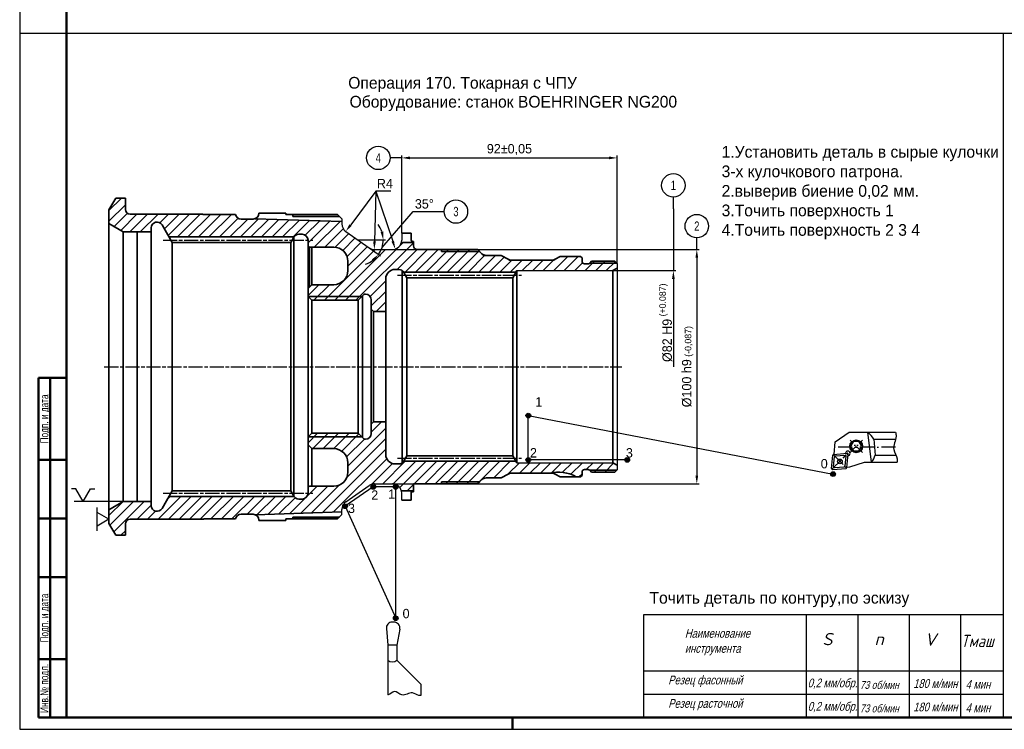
# Model space of a CAD drawing. Header units: millimetres. Extents: x 0 to 841, y 0 to 594.
# Tile 1 of 4: x 0 to 420, y 0 to 303. Entities that reach past the tile are written whole.
import ezdxf
from ezdxf.enums import TextEntityAlignment as Align

# ---------------------------------------------------------------- set-up
doc = ezdxf.new("R2010")
doc.units = ezdxf.units.MM
doc.linetypes.add('ACAD_ISO10W100', pattern=[18.5, 12, -3, 0.5, -3])
doc.linetypes.add('AM_ISO08W050x2', pattern=[9, 6, -0.75, 1.5, -0.75])
for name, color, linetype, lineweight in [('AM_4', 3, 'Continuous', 25), ('AM_5', 3, 'Continuous', 25), ('AM_6', 2, 'Continuous', 35), ('AM_7', 4, 'AM_ISO08W050x2', 25), ('AM_8', 1, 'Continuous', 25), ('AM_BOR', 7, 'Continuous', 50)]:
    doc.layers.add(name, color=color, linetype=linetype, lineweight=lineweight)
doc.styles.get("Standard").update_dxf_attribs({"font": 'aaa.shx'})
doc.styles.add('USER2', font='SIMPLEX.SHX')
doc.dimstyles.new('AM_ISO', dxfattribs={"dimtxt": 4, "dimasz": 3.5, "dimexe": 1, "dimexo": 0, "dimgap": 1.25, "dimtad": 1, "dimzin": 9, "dimtxsty": 'Standard', "dimcen": 0, "dimclrd": 3, "dimclre": 3, "dimclrt": 7, "dimadec": 0, "dimazin": 3, "dimtp": 0.1, "dimtm": 0.1, "dimtfac": 0.71, "dimtmove": 0, "dimatfit": 2, "dimldrblk": 'Сварка пр', "dimfxl": 0, "dimlwd": -1, "dimlwe": -1, "dimarcsym": 0})
doc.dimstyles.new('AM_ISO$4', dxfattribs={"dimtxt": 4, "dimasz": 3.5, "dimexe": 1, "dimexo": 0, "dimgap": 1.25, "dimtad": 1, "dimtoh": 1, "dimzin": 9, "dimtxsty": 'Standard', "dimcen": 0, "dimclrd": 3, "dimclre": 3, "dimclrt": 7, "dimadec": 0, "dimazin": 3, "dimtp": 0.1, "dimtm": 0.1, "dimtfac": 0.71, "dimtmove": 0, "dimatfit": 2, "dimldrblk": 'Сварка пр', "dimfxl": 0, "dimlwd": -1, "dimlwe": -1, "dimarcsym": 0})
doc.dimstyles.new('AM_ISO$SH', dxfattribs={"dimtxt": 4, "dimasz": 3.5, "dimexe": 1, "dimexo": 0, "dimgap": 1.25, "dimtad": 1, "dimlfac": 2, "dimdsep": 46, "dimtxsty": 'Standard', "dimblk2": 'NONE', "dimsah": 1, "dimcen": 0, "dimse2": 1, "dimclrd": 3, "dimclre": 3, "dimclrt": 7, "dimadec": 0, "dimazin": 2, "dimtp": 0.1, "dimtm": 0.1, "dimtfac": 0.71, "dimtmove": 0, "dimatfit": 3, "dimfxl": 0, "dimlwd": -1, "dimlwe": -1, "dimarcsym": 0})

# ---------------------------------------------------------------- blocks, each defined once
blk = doc.blocks.new('*D6')
at = {"layer": 'AM_5', "color": 3}
for p, q in [((253.22, 195.81), (280.13, 195.81)), ((279.13, 192.31), (279.13, 154.81))]:
    blk.add_line(p, q, dxfattribs=at)
blk.add_solid([(278.55, 192.31), (279.71, 192.31), (279.13, 195.81)], dxfattribs=at)
at = {"layer": 'Defpoints', "color": 0}
for p in [(253.22, 195.81), (257.13, 154.81), (279.13, 154.81)]:
    blk.add_point(p, dxfattribs=at)
at = {"layer": 'AM_5', "color": 7, "insert": (275.87, 173.56), "char_height": 4, "attachment_point": 5, "rotation": 90}
blk.add_mtext('\\A1;%%c82{}{ H9{\\C2;\\H.7x;\\S (+0.087)^ ;}', dxfattribs=at)
blk = doc.blocks.new('_None')
blk = doc.blocks.new('опора')
for p, q in [((0, 0), (-2.89, -5)), ((0, 0), (2.89, -5)), ((5, -5), (-5, -5))]:
    blk.add_line(p, q)
blk = doc.blocks.new('центровка')
at = {"color": 7}
for p, q in [((5.41, 3.12), (5.41, 5)), ((0, 0), (5.41, 3.12)), ((0, 0), (5.41, -3.12)), ((5.41, -3.12), (5.41, -5))]:
    blk.add_line(p, q, dxfattribs=at)
blk = doc.blocks.new('*D7')
at = {"layer": 'AM_5', "color": 3}
for p, q in [((152.09, 229.74), (141.33, 215.34)), ((158.54, 229.74), (152.09, 229.74))]:
    blk.add_line(p, q, dxfattribs=at)
blk.add_solid([(140.86, 215.69), (141.8, 214.99), (139.23, 212.54)], dxfattribs=at)
at = {"layer": 'Defpoints', "color": 0}
for p in [(141.63, 215.74), (139.23, 212.54)]:
    blk.add_point(p, dxfattribs=at)
at = {"layer": 'AM_5', "color": 7, "insert": (155.94, 232.99), "char_height": 4, "attachment_point": 5}
blk.add_mtext('R4', dxfattribs=at)
blk = doc.blocks.new('Сварка пр')
blk.add_hatch(color=3).paths.add_polyline_path([(-1.2, 0), (-1.2, -0.2), (0, 0)])
at = {"color": 3}
blk.add_lwpolyline([(0, 0), (-1.2, 0), (-1.2, -0.2), (0, 0)], dxfattribs=at)
blk = doc.blocks.new('*D8')
at = {"layer": 'AM_5', "color": 3}
for p, q in [((152.09, 229.74), (151.52, 208.31)), ((158.54, 229.74), (152.09, 229.74))]:
    blk.add_line(p, q, dxfattribs=at)
blk.add_solid([(150.93, 208.32), (152.1, 208.29), (151.42, 204.81)], dxfattribs=at)
at = {"layer": 'Defpoints', "color": 0}
for p in [(151.53, 208.81), (151.42, 204.81)]:
    blk.add_point(p, dxfattribs=at)
at = {"layer": 'AM_5', "color": 7, "insert": (155.94, 232.99), "char_height": 4, "attachment_point": 5}
blk.add_mtext('R4', dxfattribs=at)
blk = doc.blocks.new('*D9')
at = {"layer": 'AM_5', "color": 3}
blk.add_line((152.09, 229.74), (159.29, 208.34), dxfattribs=at)
blk.add_solid([(159.84, 208.52), (158.74, 208.15), (160.4, 205.02)], dxfattribs=at)
at = {"layer": 'Defpoints', "color": 0}
for p in [(159.13, 208.81), (160.4, 205.02)]:
    blk.add_point(p, dxfattribs=at)
blk = doc.blocks.new('*D10')
at = {"layer": 'AM_5', "color": 3}
for p, q in [((154.71, 205.71), (168.04, 221.04)), ((168.04, 221.04), (176.29, 221.04)), ((149.33, 209), (156.21, 209)), ((149.24, 205.53), (154.06, 202.16))]:
    blk.add_line(p, q, dxfattribs=at)
for start, end in [(18.4329, 36.8658), (325, 0), (288.1342, 306.5671)]:
    blk.add_arc((144.29, 209), 10.93, start, end, dxfattribs=at)
for points in [[(155.23, 212.55), (154.08, 212.36), (155.21, 209)], [(150.38, 200.63), (151.21, 199.82), (153.24, 202.73)]]:
    blk.add_solid(points, dxfattribs=at)
at = {"layer": 'Defpoints', "color": 0}
for p in [(139.33, 212.47), (144.29, 209), (149.33, 209), (149.24, 205.53), (154.32, 204.67)]:
    blk.add_point(p, dxfattribs=at)
at = {"layer": 'AM_5', "color": 7, "insert": (172.79, 224.29), "char_height": 4, "attachment_point": 5}
blk.add_mtext('35°', dxfattribs=at)
blk = doc.blocks.new('*D11')
at = {"layer": 'AM_5', "color": 3}
for p, q in [((155.33, 204.81), (290.13, 204.81)), ((289.13, 201.31), (289.13, 108.31)), ((155.33, 104.81), (290.13, 104.81))]:
    blk.add_line(p, q, dxfattribs=at)
for points in [[(288.55, 201.31), (289.71, 201.31), (289.13, 204.81)], [(288.55, 108.31), (289.71, 108.31), (289.13, 104.81)]]:
    blk.add_solid(points, dxfattribs=at)
at = {"layer": 'Defpoints', "color": 0}
for p in [(155.33, 204.81), (155.33, 104.81), (289.13, 104.81)]:
    blk.add_point(p, dxfattribs=at)
at = {"layer": 'AM_5', "color": 7, "insert": (284.88, 154.81), "char_height": 4, "attachment_point": 5, "rotation": 90}
blk.add_mtext('%%c100{}{ h9{\\H1.5x;}{\\C2;\\H.7x;\\S^  (-0,087);}', dxfattribs=at)
blk = doc.blocks.new('*D12')
at = {"layer": 'AM_5', "color": 3}
for p, q in [((163.13, 211.81), (163.13, 244.94)), ((166.63, 243.94), (251.63, 243.94)), ((255.13, 198.81), (255.13, 244.94))]:
    blk.add_line(p, q, dxfattribs=at)
for points in [[(166.63, 244.53), (166.63, 243.36), (163.13, 243.94)], [(251.63, 244.53), (251.63, 243.36), (255.13, 243.94)]]:
    blk.add_solid(points, dxfattribs=at)
at = {"layer": 'Defpoints', "color": 0}
for p in [(255.13, 243.94), (163.13, 211.81), (255.13, 198.81)]:
    blk.add_point(p, dxfattribs=at)
at = {"layer": 'AM_5', "color": 7, "insert": (209.13, 247.49), "char_height": 4, "attachment_point": 5}
blk.add_mtext('92{}{%%p0,05}', dxfattribs=at)
blk = doc.blocks.new('*D14')
at = {"layer": 'AM_5', "color": 3}
for p, q in [((458.13, 219.91), (430.13, 219.91)), ((431.13, 93.21), (431.13, 216.41)), ((458.13, 89.71), (430.13, 89.71))]:
    blk.add_line(p, q, dxfattribs=at)
for points in [[(430.55, 216.41), (431.71, 216.41), (431.13, 219.91)], [(430.55, 93.21), (431.71, 93.21), (431.13, 89.71)]]:
    blk.add_solid(points, dxfattribs=at)
at = {"layer": 'Defpoints', "color": 0}
for p in [(431.13, 219.91), (458.13, 219.91), (458.13, 89.71)]:
    blk.add_point(p, dxfattribs=at)
at = {"layer": 'AM_5', "color": 7, "insert": (426.58, 154.81), "char_height": 4, "attachment_point": 5, "rotation": 90}
blk.add_mtext('%%c130,2{}{ h6{\\H1.5x;}{\\C2;\\H.7x;\\S^  (-0,025);}', dxfattribs=at)
blk = doc.blocks.new('A1')
at = {"color": 7, "lineweight": 50}
blk.add_line((20, 5), (20, 589), dxfattribs=at)
blk.add_lwpolyline([(20, 5), (836, 5), (836, 589), (20, 589)], dxfattribs=at)
at = {"layer": 'AM_BOR', "color": 7, "lineweight": 50}
for p, q in [((8, 5), (8, 150)), ((8, 150), (20, 150)), ((13, 5), (13, 150)), ((8, 115), (20, 115)), ((8, 90), (20, 90)), ((8, 65), (20, 65)), ((8, 30), (20, 30)), ((8, 5), (20, 5))]:
    blk.add_line(p, q, dxfattribs=at)
at = {"layer": 'AM_BOR', "color": 7}
blk.add_line((589, 5), (20, 5), dxfattribs=at)
at = {"layer": 'AM_BOR', "color": 6}
blk.add_line((210.5, 0), (210.5, 5), dxfattribs=at)
at = {"layer": 'AM_BOR', "color": 6, "lineweight": 25}
blk.add_lwpolyline([(0, 0), (841, 0), (841, 594), (0, 594)], close=True, dxfattribs=at)
at = {"layer": 'AM_BOR', "color": 5, "lineweight": 35, "width": 0.75}
for s, p in [('Подп. и дата', (10.5, 132.5)), ('Подп. и дата', (10.5, 47.5)), ('Инв.№ подл.', (10.5, 17.5))]:
    blk.add_text(s, height=3.5, rotation=90, dxfattribs=at).set_placement(p, align=Align.MIDDLE_CENTER)
at = {"layer": 'AM_BOR', "color": 7, "lineweight": 70, "ltscale": 0.75, "width": 0.75}
blk.add_attdef('NUMB', text='', height=7, rotation=180, dxfattribs=at).set_placement((55, 582), align=Align.MIDDLE_CENTER)
blk = doc.blocks.new('поверхность1')
at = {"color": 3}
blk.add_line((0, 0), (0, 5), dxfattribs=at)
blk.add_circle((0, 10), 5, dxfattribs=at)
at = {"width": 0.75}
blk.add_attdef('НОМ', text='', height=4, dxfattribs=at).set_placement((0, 10), align=Align.MIDDLE_CENTER)
blk = doc.blocks.new('поверхность2')
at = {"color": 3}
blk.add_line((0, 0), (5, 0), dxfattribs=at)
blk.add_circle((10, 0), 5, dxfattribs=at)
at = {"width": 0.75}
blk.add_attdef('НОМ', text='', height=4, dxfattribs=at).set_placement((10, 0), align=Align.MIDDLE_CENTER)
blk = doc.blocks.new('поверхность4')
at = {"color": 3}
blk.add_line((0, 0), (-5, 0), dxfattribs=at)
blk.add_circle((-10, 0), 5, dxfattribs=at)
at = {"width": 0.75}
blk.add_attdef('НОМ', text='', height=4, dxfattribs=at).set_placement((-10, 0), align=Align.MIDDLE_CENTER)

msp = doc.modelspace()

# ---------------------------------------------------------------- hatches: boundary and pattern name
at = {"layer": 'AM_6'}
h = msp.add_hatch(dxfattribs=at)
h.set_pattern_fill('ANSI31', color=256, style=0)
h.set_pattern_definition([(45, (-737.3605, -244.2527), (-2.245064, 2.245064), [])])
h.paths.add_polyline_path([(147.6845, 123.8098, -0.25365337), (146.3643, 124.5737), (144.5289, 126.4091), (124.7289, 126.4091), (123.1289, 124.8091), (123.1289, 121.4091), (124.7289, 119.8091), (134.1289, 119.8091, -0.41421356), (140.1289, 113.8091), (140.1289, 109.8091, -0.41421356), (134.1289, 103.8091), (123.7289, 103.8091), (123.1289, 103.2091), (123.1289, 100.8091, -0.41421356), (120.6289, 98.3091), (119.2074, 98.3091, -0.24906942), (117.1362, 99.4091), (63.7433, 99.4091), (60.794, 94.3008, -0.76732699), (56.1289, 95.5508), (56.1289, 97.3091), (50.1289, 97.3091, -0.11323701), (49.693, 97.2091), (44.1289, 97.2091), (38.1289, 93.745), (38.1289, 87.8091), (41.0157, 82.8091), (45.1289, 82.8091), (45.1289, 87.7091, -0.41421356), (47.1289, 89.7091), (78.5991, 89.7091, -0.1460704), (79.1624, 89.8091), (92.1289, 89.8091, -0.35639396), (94.5784, 91.8091), (99.6289, 91.8091, -0.09735809), (100.5752, 91.6231), (137.6289, 92.8092), (137.6289, 93.8757, -0.24469844), (139.3346, 97.1523), (149.2366, 104.0858, -0.15391472), (151.5309, 104.8091), (159.1289, 104.8091, -0.34199871), (163.0019, 101.8091), (168.1289, 101.8091), (168.1289, 104.8091), (195.6289, 104.8091), (197.3967, 106.5769, -0.19891237), (199.1645, 107.3091), (205.6648, 107.3091), (208.5488, 108.9742, -0.1316525), (209.7988, 109.3091), (225.9756, 109.3091, 0.0599764), (226.5689, 109.3806, -0.19282111), (237.6122, 107.8091), (239.5289, 107.8091), (240.1289, 108.4091), (240.1289, 109.9091, -0.41421356), (241.1289, 110.9091), (242.7147, 110.9091, -0.19891237), (243.4218, 110.6163), (244.2289, 109.8091), (254.1289, 109.8091), (255.1289, 110.8091), (255.1289, 112.7091), (253.2237, 113.8091), (212.3289, 113.8091), (211.9825, 114.4091), (163.9576, 114.4091, -0.24906942), (161.8863, 113.3091), (160.3289, 113.3091, -0.41421356), (156.3289, 117.3091), (156.3289, 131.3091), (151.1289, 131.3091), (150.1289, 130.3091), (150.1289, 126.3091, -0.40771907)])
h.paths.add_polyline_path([(149.2366, 205.5325), (139.3346, 212.4659, -0.24469844), (137.6289, 215.7426), (137.6289, 216.8091), (100.5752, 217.9952, -0.09735809), (99.6289, 217.8091), (94.5784, 217.8091, -0.35639396), (92.1289, 219.8091), (78.5648, 219.8091, -0.11323701), (78.1289, 219.9091), (47.1289, 219.9091, -0.41421356), (45.1289, 221.9091), (45.1289, 226.8091), (41.0157, 226.8091), (38.1289, 221.8091), (38.1289, 215.8732), (44.1289, 212.4091), (49.693, 212.4091, -0.11323701), (50.1289, 212.3091), (56.1289, 212.3091), (56.1289, 214.0675, -0.76732699), (60.794, 215.3175), (63.7433, 210.2091), (117.1362, 210.2091, -0.24906942), (119.2074, 211.3091), (120.6289, 211.3091, -0.41421356), (123.1289, 208.8091), (123.1289, 206.4091), (123.7289, 205.8091), (134.1289, 205.8091, -0.41421356), (140.1289, 199.8091), (140.1289, 195.8091, -0.41421356), (134.1289, 189.8091), (124.7289, 189.8091), (123.1289, 188.2091), (123.1289, 184.8091), (124.7289, 183.2091), (144.5289, 183.2091), (146.3643, 185.0446, -0.25365337), (147.6845, 185.8085, -0.40771907), (150.1289, 183.3091), (150.1289, 179.3091), (151.1289, 178.3091), (156.3289, 178.3091), (156.3289, 192.3091, -0.41421356), (160.3289, 196.3091), (161.8863, 196.3091, -0.24906942), (163.9576, 195.2091), (211.9825, 195.2091), (212.3289, 195.8091), (253.2237, 195.8091), (255.1289, 196.9091), (255.1289, 198.8091), (254.1289, 199.8091), (244.2289, 199.8091), (243.4218, 199.002, -0.19891237), (242.7147, 198.7091), (241.1289, 198.7091, -0.41421356), (240.1289, 199.7091), (240.1289, 201.2091), (239.5289, 201.8091), (230.727, 201.8091), (228.709, 200.6441, -0.1316525), (227.459, 200.3091), (209.7988, 200.3091, -0.1316525), (208.5488, 200.6441), (205.6648, 202.3091), (199.1645, 202.3091, -0.19891237), (197.3967, 203.0414), (195.6289, 204.8091), (168.1289, 204.8091), (168.1289, 207.8091), (163.0019, 207.8091, -0.34199871), (159.1289, 204.8091), (151.5309, 204.8091, -0.15391472)])
at = {"layer": 'AM_8'}
for points in [[(216.1926, 133.9422, 1), (218.1926, 133.9422, 1)], [(216.1926, 115.0351, 1), (218.1926, 115.0351, 1)], [(258.4073, 115.0351, 1), (260.4073, 115.0351, 1)], [(346.3423, 108.98, 1), (348.3423, 108.98, 1)], [(149.942, 103.4657, 1), (151.942, 103.4657, 1)], [(159.5701, 103.4657, 1), (161.5701, 103.4657, 1)], [(137.9756, 95.2034, 1), (139.9756, 95.2034, 1)], [(159.5701, 47.4112, 1), (161.5701, 47.4112, 1)]]:
    msp.add_hatch(color=256, dxfattribs=at).paths.add_polyline_path(points)

# ---------------------------------------------------------------- linework, layer by layer
for p, q in [((836, 297), (0, 297)), ((420, 297), (420, 5)), ((137.6289, 217.9091), (137.6289, 215.7426)), ((139.3346, 212.4659), (149.2366, 205.5325)), ((163.1289, 211.8091), (163.1289, 208.8091)), ((151.5309, 204.8091), (159.1289, 204.8091)), ((255.1289, 198.8091), (255.1289, 110.8091)), ((212.3289, 195.8091), (253.2237, 195.8091)), ((217.1926, 133.9422), (217.1926, 133.9422)), ((354.246, 126.8203), (373.972, 126.8203)), ((363.7466, 114.0605), (362.1077, 126.8203)), ((347.7424, 117.3627), (348.2141, 122.7544)), ((364.7202, 123.8203), (374.0259, 123.8203)), ((347.5741, 117.3841), (353.2895, 117.8841)), ((212.3289, 113.8091), (253.2237, 113.8091)), ((217.1926, 115.0351), (217.1926, 115.0351)), ((259.4073, 115.0351), (259.4073, 115.0351)), ((346.7105, 111.3052), (347.2105, 117.0205)), ((347.5355, 112.1302), (347.9028, 116.3282)), ((348.2664, 116.6918), (352.4644, 117.0591)), ((352.5305, 112.4278), (352.8978, 116.6257)), ((353.2228, 111.7355), (353.7228, 117.4508)), ((360.709, 114.0605), (374.6291, 114.0605)), ((365.3623, 117.0605), (374.1996, 117.0605)), ((347.1438, 110.8718), (352.8592, 111.3719)), ((347.9689, 111.6969), (352.1669, 112.0641)), ((353.2014, 111.9037), (354.4313, 112.0113)), ((139.3346, 97.1523), (149.2366, 104.0858)), ((151.5309, 104.8091), (159.1289, 104.8091)), ((163.1289, 97.8091), (163.1289, 100.8091)), ((137.6289, 91.7091), (137.6289, 93.8757)), ((266.5349, 48.9796), (420, 48.9796)), ((266.5349, 5), (266.5349, 48.9796)), ((335.8648, 48.9796), (335.8648, 9.2442)), ((335.8648, 48.9796), (335.8648, 5)), ((357.8361, 48.9796), (357.8361, 5)), ((379.8074, 48.9796), (379.8074, 5)), ((401.7787, 48.9796), (401.7787, 5)), ((266.5349, 25), (420, 25)), ((266.5349, 15), (420, 15))]:
    msp.add_line(p, q)
at = {"linetype": 'Continuous'}
for p, q in [((348.2141, 122.7544), (354.246, 126.8203)), ((364.7202, 123.8203), (365.3623, 117.0605)), ((354.4313, 112.0113), (360.709, 114.0605)), ((156.5603, 43.0353), (157.1841, 35.9051)), ((159.8431, 45.7532), (159.0508, 45.7532)), ((162.3051, 42.8191), (161.086, 35.9051)), ((161.086, 35.9051), (157.1841, 35.9051)), ((157.1841, 35.9051), (157.1841, 14.7148)), ((161.086, 35.9051), (161.086, 29.4981)), ((161.086, 29.4981), (171.2449, 19.3392)), ((171.2449, 19.3392), (171.2449, 14.4923))]:
    msp.add_line(p, q, dxfattribs=at)
msp.add_lwpolyline([(356.0543, 122.8203), (354.8996, 120.8203), (356.0543, 118.8203), (358.3637, 118.8203), (359.5184, 120.8203), (358.3637, 122.8203)], close=True)
for centre, radius in [((217.1926, 133.9422), 1), ((357.209, 120.8203), 2.75), ((357.209, 120.8203), 2.5), ((217.1926, 115.0351), 1), ((259.4073, 115.0351), 1), ((350.2166, 114.378), 1), ((347.3423, 108.98), 1), ((150.942, 103.4657), 1), ((160.5701, 103.4657), 1), ((138.9756, 95.2034), 1), ((160.5701, 47.4112), 1)]:
    msp.add_circle(centre, radius)
for centre, radius, start, end in [((141.6289, 215.7426), 4, 180, 235), ((159.1289, 208.8091), 4, 270, 0), ((151.5309, 208.8091), 4, 235, 270), ((353.6072, 117.7685), 1, 273.214821, 176.785179), ((353.3243, 117.4857), 0.4, 355, 95), ((347.609, 116.9856), 0.4, 95, 175), ((348.3013, 116.2933), 0.4, 95, 175), ((352.4993, 116.6606), 0.4, 355, 95), ((347.109, 111.2703), 0.4, 175, 275), ((347.934, 112.0954), 0.4, 175, 275), ((352.132, 112.4626), 0.4, 275, 355), ((352.8243, 111.7703), 0.4, 275, 355), ((151.5309, 100.8091), 4, 90, 125), ((159.1289, 100.8091), 4, 0, 90), ((141.6289, 93.8757), 4, 125, 180)]:
    msp.add_arc(centre, radius, start, end)
for centre, radius, start, end in [((356.9251, 119.6695), 8.8314, 28.034808, 54.067094), ((356.9251, 119.6695), 8.8314, 320.5716, 342.81748), ((159.0508, 43.2532), 2.5, 90, 185), ((159.8431, 43.2532), 2.5, 350, 90), ((159.1746, 31.7807), 2.9772, 228.041877, 309.941301)]:
    msp.add_arc(centre, radius, start, end, dxfattribs=at)
for points, knots in [([(373.972, 126.8203), (374.1225, 126.2491), (374.5499, 123.8189), (371.9737, 119.8546), (374.9399, 116.3801), (374.7463, 114.5364), (374.6291, 114.0605)], [1.34479542, 1.34479542, 1.34479542, 1.34479542, 3.10003712, 8.78635013, 13.0872161, 14.56774621, 14.56774621, 14.56774621, 14.56774621]), ([(171.2449, 14.4923), (170.9935, 14.4608), (169.787, 14.4527), (167.2342, 16.5429), (163.4163, 13.2909), (160.107, 17.3151), (158.2149, 14.8816), (157.2526, 14.7216), (157.1841, 14.7148)], [2.12363364, 2.12363364, 2.12363364, 2.12363364, 2.90544439, 5.90100182, 10.4896904, 13.99886268, 16.91748857, 17.14013912, 17.14013912, 17.14013912, 17.14013912])]:
    msp.add_open_spline(points, degree=3, knots=knots, dxfattribs=at)
at = {"layer": 'AM_4'}
for p, q in [((217.1926, 115.0351), (217.1926, 133.9422)), ((217.1926, 133.9422), (347.3423, 108.98)), ((259.4073, 115.0351), (217.1926, 115.0351))]:
    msp.add_line(p, q, dxfattribs=at)
at = {"layer": 'AM_5'}
for p, q in [((279.1289, 222.222), (279.1289, 195.8091)), ((144.2856, 208.9992), (149.3325, 208.9992)), ((150.942, 103.4657), (138.9756, 95.2034)), ((159.5701, 103.4657), (150.942, 103.4657)), ((160.5701, 47.4112), (160.5701, 103.4657)), ((44.1289, 97.2091), (23.2718, 97.2091)), ((138.9756, 95.2034), (160.5701, 47.4112))]:
    msp.add_line(p, q, dxfattribs=at)
at = {"layer": 'AM_6'}
for p, q in [((41.0157, 226.8091), (38.1289, 221.8091)), ((41.0157, 226.8091), (45.1289, 226.8091)), ((45.1289, 226.8091), (45.1289, 221.9091)), ((38.1289, 221.8091), (38.1289, 87.8091)), ((47.1289, 219.9091), (78.1289, 219.9091)), ((78.5648, 219.8091), (92.1289, 219.8091)), ((102.1289, 220.4091), (113.6289, 220.4091)), ((102.1289, 220.3091), (102.1289, 220.4091)), ((113.6289, 220.4091), (113.6285, 219.8065)), ((113.6285, 219.8065), (135.7289, 219.8089)), ((116.6289, 219.8068), (116.6289, 218.9868)), ((116.6289, 218.9868), (136.5511, 218.9868)), ((135.7289, 219.8089), (137.6289, 217.9091)), ((38.1289, 215.8732), (44.1289, 212.4091)), ((65.1289, 207.8091), (60.794, 215.3175)), ((99.6289, 217.8091), (94.5784, 217.8091)), ((100.5752, 217.9952), (137.6289, 216.8091)), ((44.1289, 212.4091), (44.1289, 97.2091)), ((44.1289, 212.4091), (49.693, 212.4091)), ((49.5648, 212.3091), (56.1289, 212.3091)), ((50.1289, 212.3091), (50.1289, 98.2091)), ((56.1289, 214.0675), (56.1289, 95.5508)), ((120.6289, 211.3091), (119.2074, 211.3091)), ((163.1289, 211.8091), (167.1289, 211.8091)), ((167.1289, 211.8091), (167.1289, 208.9091)), ((63.7433, 210.2091), (117.1362, 210.2091)), ((65.1289, 207.8091), (65.1289, 101.8091)), ((65.1289, 207.8091), (115.7433, 207.8091)), ((117.0423, 210.0591), (115.7433, 207.8091)), ((115.7433, 207.8091), (115.7433, 101.8091)), ((117.1289, 210.1984), (117.1289, 99.4199)), ((123.1289, 208.8091), (123.1289, 100.8091)), ((123.1289, 206.4091), (123.7289, 205.8091)), ((163.0019, 207.8091), (168.1289, 207.8091)), ((167.7289, 208.3091), (168.1289, 208.3091)), ((168.1289, 208.3091), (168.1289, 206.4091)), ((123.7289, 205.8091), (123.7289, 188.8091)), ((123.7289, 205.8091), (134.1289, 205.8091)), ((124.7289, 189.8091), (124.7289, 205.8091)), ((169.7289, 204.8091), (195.6289, 204.8091)), ((180.1289, 204.8091), (180.1289, 203.9891)), ((180.1289, 203.9891), (196.4489, 203.9891)), ((195.6289, 204.8091), (197.3967, 203.0414)), ((197.3967, 203.0414), (198.1289, 202.3091)), ((198.1289, 202.3091), (199.1645, 202.3091)), ((199.1645, 202.3091), (205.6648, 202.3091)), ((208.5488, 200.6441), (205.6648, 202.3091)), ((140.1289, 199.8091), (140.1289, 195.8091)), ((209.1289, 200.3091), (208.5488, 200.6441)), ((209.1289, 200.3091), (209.7988, 200.3091)), ((209.7988, 200.3091), (227.459, 200.3091)), ((227.459, 200.3091), (228.1289, 200.3091)), ((228.1289, 200.3091), (228.709, 200.6441)), ((228.709, 200.6441), (230.727, 201.8091)), ((230.727, 201.8091), (239.5289, 201.8091)), ((239.5289, 201.8091), (240.1289, 201.2091)), ((240.1289, 201.2091), (240.1289, 199.7091)), ((241.1289, 198.7091), (242.7147, 198.7091)), ((243.4087, 198.9891), (254.9489, 198.9891)), ((244.2289, 199.8091), (243.4218, 199.002)), ((244.2289, 199.8091), (254.1289, 199.8091)), ((254.1289, 199.8091), (255.1289, 198.8091)), ((160.3289, 196.3091), (161.8863, 196.3091)), ((163.3297, 195.8504), (163.3297, 113.7679)), ((163.9648, 195.2091), (211.9825, 195.2091)), ((164.0514, 195.0591), (165.3504, 192.8091)), ((212.3289, 195.8091), (210.5969, 192.8091)), ((212.3289, 195.8091), (212.3289, 113.8091)), ((253.2237, 195.8091), (255.1289, 196.9091)), ((253.2237, 195.8091), (253.2237, 113.8091)), ((124.7289, 189.8091), (123.1289, 188.2091)), ((124.7289, 189.8091), (134.1289, 189.8091)), ((156.3289, 192.3091), (156.3289, 117.3091)), ((165.3504, 192.8091), (165.3504, 116.8091)), ((165.3504, 192.8091), (210.5969, 192.8091)), ((210.5969, 192.8091), (210.5969, 116.8091)), ((146.3643, 185.0446), (144.5289, 183.2091)), ((146.3643, 185.0446), (146.3643, 124.5737)), ((123.1289, 184.8091), (146.1289, 184.8091)), ((123.1289, 184.8091), (124.7289, 183.2091)), ((124.7289, 183.2091), (124.7289, 126.4091)), ((124.7289, 183.2091), (144.5289, 183.2091)), ((144.5289, 183.2091), (144.5289, 126.4091)), ((150.1289, 183.3091), (150.1289, 126.3091)), ((150.1289, 179.3091), (151.1289, 178.3091)), ((151.1289, 178.3091), (151.1289, 131.3091)), ((151.1289, 178.3091), (156.3289, 178.3091)), ((150.1289, 130.3091), (151.1289, 131.3091)), ((151.1289, 131.3091), (156.3289, 131.3091)), ((123.1289, 124.8091), (124.7289, 126.4091)), ((124.7289, 126.4091), (144.5289, 126.4091)), ((146.3643, 124.5737), (144.5289, 126.4091)), ((123.1289, 124.8091), (146.1289, 124.8091)), ((124.7289, 119.8091), (123.1289, 121.4091)), ((124.7289, 119.8091), (124.7289, 103.8091)), ((124.7289, 119.8091), (134.1289, 119.8091)), ((140.1289, 109.8091), (140.1289, 113.8091)), ((163.9648, 114.4091), (211.9825, 114.4091)), ((164.0514, 114.5591), (165.3504, 116.8091)), ((165.3504, 116.8091), (210.5969, 116.8091)), ((212.3289, 113.8091), (210.5969, 116.8091)), ((253.2237, 113.8091), (255.1289, 112.7091)), ((160.3289, 113.3091), (161.8863, 113.3091)), ((240.1289, 108.4091), (240.1289, 109.9091)), ((241.1289, 110.9091), (242.7147, 110.9091)), ((243.4087, 110.6291), (254.9489, 110.6291)), ((244.2289, 109.8091), (243.4218, 110.6163)), ((244.2289, 109.8091), (254.1289, 109.8091)), ((254.1289, 109.8091), (255.1289, 110.8091)), ((180.1289, 105.6291), (196.4489, 105.6291)), ((180.1289, 104.8091), (180.1289, 105.6291)), ((195.6289, 104.8091), (197.3967, 106.5769)), ((199.1645, 107.3091), (205.6648, 107.3091)), ((208.5488, 108.9742), (205.6648, 107.3091)), ((209.1289, 109.3091), (208.5488, 108.9742)), ((209.1289, 109.3091), (209.7988, 109.3091)), ((209.7988, 109.3091), (227.459, 109.3091)), ((227.459, 109.3091), (228.1289, 109.3091)), ((228.1289, 109.3091), (228.709, 108.9742)), ((228.709, 108.9742), (230.727, 107.8091)), ((230.727, 107.8091), (239.5289, 107.8091)), ((239.5289, 107.8091), (240.1289, 108.4091)), ((65.1289, 101.8091), (60.794, 94.3008)), ((65.1289, 101.8091), (115.7433, 101.8091)), ((65.1289, 101.8091), (115.7433, 101.8091)), ((117.0423, 99.5591), (115.7433, 101.8091)), ((123.1289, 103.2091), (123.7289, 103.8091)), ((123.1289, 103.2091), (123.7289, 103.8091)), ((123.7289, 103.8091), (134.1289, 103.8091)), ((163.0019, 101.8091), (168.1289, 101.8091)), ((167.1289, 97.8091), (167.1289, 101.3091)), ((167.1289, 101.3091), (168.1289, 101.3091)), ((168.1289, 104.8091), (195.6289, 104.8091)), ((168.1289, 101.3091), (168.1289, 104.8091)), ((38.1289, 93.745), (44.1289, 97.2091)), ((44.1289, 97.2091), (49.693, 97.2091)), ((49.5648, 97.3091), (56.1289, 97.3091)), ((50.1289, 98.2091), (50.1289, 97.3091)), ((63.7433, 99.4091), (117.1362, 99.4091)), ((65.1289, 99.4091), (115.7433, 99.4091)), ((120.6289, 98.3091), (119.2074, 98.3091)), ((163.1289, 97.8091), (167.1289, 97.8091)), ((100.5497, 91.6223), (137.6289, 92.8092)), ((47.1289, 89.7091), (78.5991, 89.7091)), ((78.5648, 89.8091), (92.1289, 89.8091)), ((99.6289, 91.8091), (94.5784, 91.8091)), ((102.1289, 89.3091), (102.1289, 89.2091)), ((102.129, 89.2091), (113.6289, 89.2091)), ((113.6289, 89.2091), (113.6285, 89.8118)), ((113.6285, 89.8118), (135.7289, 89.8094)), ((116.6286, 89.8115), (116.6286, 90.6315)), ((116.6286, 90.6315), (136.5489, 90.6293)), ((135.7289, 89.8094), (137.6289, 91.7091)), ((41.0157, 82.8091), (38.1289, 87.8091)), ((45.1289, 82.8091), (45.1289, 87.7091)), ((41.0157, 82.8091), (45.1289, 82.8091))]:
    msp.add_line(p, q, dxfattribs=at)
for centre, radius, start, end in [((47.1289, 221.9091), 2, 180, 270), ((78.5648, 220.8091), 1, 244.158067, 270), ((94.5784, 220.3091), 2.5, 191.536959, 270), ((99.6289, 220.3091), 2.5, 270, 0), ((58.6289, 214.0675), 2.5, 30, 180), ((49.693, 211.4091), 1, 64.158067, 90), ((119.2074, 208.8091), 2.5, 90, 150), ((120.6289, 208.8091), 2.5, 0, 90), ((167.7289, 208.9091), 0.6, 180, 270), ((169.7289, 206.4091), 1.6, 180, 270), ((134.1289, 199.8091), 6, 0, 90), ((199.1645, 204.8091), 2.5, 225, 270), ((209.7988, 202.8091), 2.5, 240, 270), ((227.459, 202.8091), 2.5, 270, 300), ((241.1289, 199.7091), 1, 180, 270), ((242.7147, 199.7091), 1, 270, 315), ((134.1289, 195.8091), 6, 270, 0), ((160.3289, 192.3091), 4, 90, 180), ((161.8863, 193.8091), 2.5, 30, 90), ((147.7289, 184.2091), 1.6, 91.591723, 148.524055), ((147.6289, 183.3091), 2.5, 0, 88.726636), ((147.6289, 126.3091), 2.5, 271.273364, 0), ((147.7289, 125.4091), 1.6, 211.475945, 268.408277), ((134.1289, 113.8091), 6, 0, 90), ((160.3289, 117.3091), 4, 180, 270), ((161.8863, 115.8091), 2.5, 270, 330), ((134.1289, 109.8091), 6, 270, 0), ((225.9756, 111.8091), 2.5, 270, 283.729133), ((230.1289, 94.8091), 15, 60.073565, 104.835112), ((241.1289, 109.9091), 1, 90, 180), ((242.7147, 109.9091), 1, 45, 90), ((199.1645, 104.8091), 2.5, 90, 135), ((209.7988, 106.8091), 2.5, 90, 120), ((227.459, 106.8091), 2.5, 60, 90), ((49.693, 98.2091), 1, 270, 295.841933), ((119.2074, 100.8091), 2.5, 210, 270), ((120.6289, 100.8091), 2.5, 270, 0), ((58.6289, 95.5508), 2.5, 180, 330), ((47.1289, 87.7091), 2, 90, 180), ((79.0483, 88.8157), 1, 90, 116.688031), ((94.5784, 89.3091), 2.5, 90, 168.463041), ((99.6289, 89.3091), 2.5, 0, 90)]:
    msp.add_arc(centre, radius, start, end, dxfattribs=at)
at = {"layer": 'AM_7'}
for p, q in [((61.2615, 208.8091), (125.2275, 208.8091)), ((161.3297, 193.8091), (214.3289, 193.8091)), ((36.1289, 154.8091), (257.1289, 154.8091)), ((346.8261, 110.9875), (353.6072, 117.7685)), ((161.3297, 115.8091), (214.3289, 115.8091)), ((347.3261, 117.2685), (353.1071, 111.4875)), ((61.2615, 100.8091), (125.2275, 100.8091))]:
    msp.add_line(p, q, dxfattribs=at)
at = {"layer": 'AM_7', "linetype": 'ACAD_ISO10W100', "ltscale": 0.3}
for p, q in [((359.8606, 118.1687), (354.5573, 123.472)), ((354.5573, 118.1687), (359.8606, 123.472))]:
    msp.add_line(p, q, dxfattribs=at)
at = {"layer": 'AM_7', "linetype": 'ACAD_ISO10W100', "ltscale": 0.5}
msp.add_line((373.9975, 120.4404), (347.5097, 120.4404), dxfattribs=at)

# ---------------------------------------------------------------- block references
at = {"lineweight": 0}
msp.add_blockref('A1', (0, 0), dxfattribs=at)
for name, p, values in [('поверхность4', (163.1289, 243.9433), {'НОМ': '4'}), ('поверхность1', (279.1289, 222.222), {'НОМ': '1'}), ('поверхность2', (176.2878, 221.0361), {'НОМ': '3'}), ('поверхность1', (289.1289, 204.8091), {'НОМ': '2'})]:
    msp.add_blockref(name, p, dxfattribs=at).add_auto_attribs(values)
for name, p, rotation in [('центровка', (27.0622, 97.2091), 90), ('опора', (38.1289, 89.669), 270)]:
    msp.add_blockref(name, p, dxfattribs=dict(at, rotation=rotation))

# ---------------------------------------------------------------- texts
at = {"oblique": 15, "width": 0.8}
for s, height, p in [('Наименование ', 3.75, (284.0326, 39.0843)), ('инструмента', 3.75, (284.0326, 32.6557)), ('Резец фасонный', 3.75, (276.9322, 19.1721)), ('0,2 мм/обр.', 3.75, (336.5212, 17.9129)), ('180 м/мин', 3.75, (381.5664, 17.6573)), ('4 мин', 3.75, (403.9118, 17.2875)), ('73 об/мин', 3.375, (358.7829, 17.2435)), ('Резец расточной', 3.75, (276.9322, 9.1721)), ('0,2 мм/обр.', 3.75, (336.5212, 7.9129)), ('73 об/мин', 3.375, (358.7829, 7.2435)), ('180 м/мин', 3.75, (381.5664, 7.6573)), ('4 мин', 3.75, (403.9118, 7.2875))]:
    msp.add_text(s, height=height, dxfattribs=at).set_placement(p)
at = {"style": 'USER2', "oblique": 15}
for s, p in [('S', (342.7624, 35.8808)), ('n', (365.0261, 35.8808)), ('V', (386.4258, 35.719))]:
    msp.add_text(s, height=5.25, dxfattribs=at).set_placement(p)
at = {"style": 'USER2', "oblique": 15, "width": 0.8}
msp.add_text('Tмаш', height=5.25, dxfattribs=at).set_placement((401.7787, 35.0718))
at = {"layer": 'AM_6', "color": 7, "lineweight": 50}
for s, height, p in [('Операция 170. Токарная с ЧПУ', 5, (140.2823, 273.5115)), ('Оборудование: станок BOEHRINGER NG200', 5, (140.8637, 265.4291)), ('1', 4, (220.1831, 137.784)), ('2', 4, (217.8926, 116.032)), ('3', 4, (258.8584, 116.032)), ('0', 4, (342.0628, 111.3934)), ('2', 4, (150.1254, 98.0066)), ('1', 4, (157.3391, 98.3926)), ('3', 4, (140.1754, 92.3372)), ('Точить деталь по контуру,по эскизу', 5, (268.9148, 53.6446)), ('0', 4, (163.5017, 47.4112))]:
    msp.add_text(s, height=height, dxfattribs=at).set_placement(p)
at = {"layer": 'AM_6', "color": 7, "lineweight": 50, "insert": (299.7302, 249.0326), "char_height": 5, "width": 118.884082, "attachment_point": 1}
msp.add_mtext('1.Установить деталь в сырые кулочки\\P3-х кулочкового патрона.\\P2.выверив биение 0,02 мм.\\P3.Точить поверхность 1\\P4.Точить поверхность 2 3 4', dxfattribs=at)

# ---------------------------------------------------------------- dimensions: what is measured, and where the dimension line sits
at = {"layer": 'AM_5'}
dim = msp.add_linear_dim(base=(255.1289, 243.9433), p1=(163.1289, 211.8091), p2=(255.1289, 198.8091), text='<>{}{%%p0,05}', dimstyle='AM_ISO', override={"dimtp": 0.05, "dimtm": 0.05}, dxfattribs=at)
dim.commit()
dim.dimension.update_dxf_attribs({"geometry": '*D12', "text_midpoint": (209.1289, 247.4946)})
for center, mpoint, picture in [((141.6289, 215.7426), (139.2344, 212.5384), '*D7'), ((151.5309, 208.8091), (151.4242, 204.8106), '*D8')]:
    dim = msp.add_radius_dim(center=center, mpoint=mpoint, dimstyle='AM_ISO$4', override={"dimsd1": 1, "dimtmove": 1, "dimatfit": 0}, dxfattribs=at)
    dim.commit()
    dim.dimension.update_dxf_attribs({"geometry": picture, "text_midpoint": (152.089, 229.7394), "dimtype": 164})
dim = msp.add_radius_dim(center=(159.1289, 208.8091), mpoint=(160.4041, 205.0179), text=' ', dimstyle='AM_ISO$4', override={"dimsd1": 1, "dimtmove": 1, "dimatfit": 0}, dxfattribs=at)
dim.commit()
dim.dimension.update_dxf_attribs({"geometry": '*D9', "text_midpoint": (152.089, 229.7394), "dimtype": 164})
dim = msp.add_angular_dim_2l(base=(154.3182, 204.6716), line1=((139.3346, 212.4659), (149.2366, 205.5325)), line2=((144.2856, 208.9992), (149.3325, 208.9992)), dimstyle='AM_ISO', override={"dimtmove": 1}, dxfattribs=at)
dim.commit()
dim.dimension.update_dxf_attribs({"geometry": '*D10', "text_midpoint": (172.7878, 224.2861), "dimtype": 162})
for base, p1, p2, text, dimstyle, override, picture, middle in [((431.1313, 219.9091), (458.1289, 89.7091), (458.1289, 219.9091), '<>{}{ h6{\\H1.5x;}{\\C2;\\H.7x;\\S^  (-0,025);}', 'AM_ISO', {"dimpost": '%%c<>', "dimtp": 0, "dimtm": 0.02, "dimtdec": 3}, '*D14', (426.5813, 154.8091)), ((289.1289, 104.8091), (155.3299, 204.8091), (155.3299, 104.8091), '<>{}{ h9{\\H1.5x;}{\\C2;\\H.7x;\\S^  (-0,087);}', 'AM_ISO', {"dimpost": '%%c<>', "dimtdec": 3}, '*D11', (284.8789, 154.8091)), ((279.1289, 154.8091), (253.2237, 195.8091), (257.1289, 154.8091), '\\A1;<>{}{ H9{\\C2;\\H.7x;\\S (+0.087)^ ;}', 'AM_ISO$SH', {"dimpost": '%%c<>', "dimtp": 0.1, "dimtm": 0.1, "dimtdec": 3}, '*D6', (275.8723, 173.5591))]:
    dim = msp.add_linear_dim(base=base, p1=p1, p2=p2, angle=90, text=text, dimstyle=dimstyle, override=override, dxfattribs=at)
    dim.commit()
    dim.dimension.update_dxf_attribs({"geometry": picture, "text_midpoint": middle})

doc.saveas('drawing.dxf')
